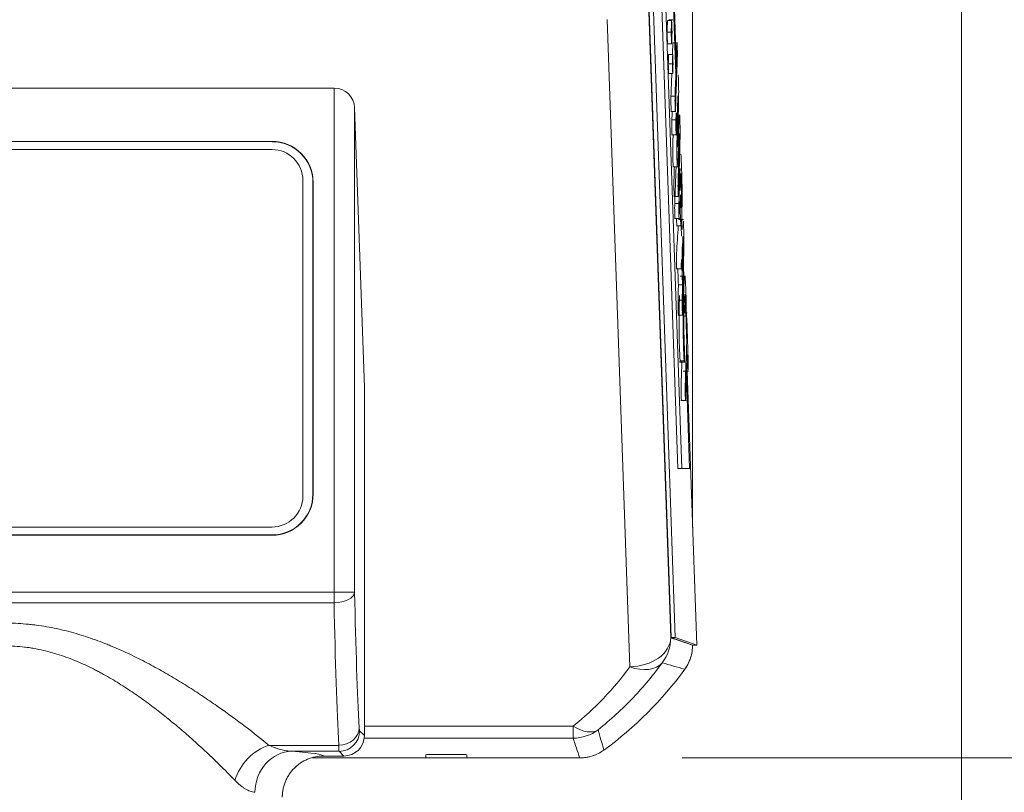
# Model space of a CAD drawing. Header units: millimetres. Extents: x 4 to 836, y 5 to 589.
# Tile 82 of 95: x 691 to 715, y 319 to 338. Entities that reach past the tile are written whole.
import ezdxf

# ---------------------------------------------------------------- set-up
doc = ezdxf.new("R2010")
doc.units = ezdxf.units.MM
doc.layers.add('1', color=7, linetype='Continuous', true_color=0xffffff)
doc.styles.add('ideas_simplex', font='simplex.shx')
doc.dimstyles.get("Standard").update_dxf_attribs({"dimtxt": 0.18, "dimasz": 0.18, "dimexe": 0.18, "dimexo": 0.0625, "dimgap": 0.09, "dimtad": 0, "dimtih": 1, "dimtoh": 1, "dimdec": 4, "dimzin": 0, "dimdsep": 46, "dimtxsty": 'Standard', "dimcen": 0.09, "dimadec": 0, "dimazin": 0, "dimtfac": 1, "dimtdec": 4, "dimtofl": 0, "dimtmove": 0, "dimatfit": 3, "dimfxl": 1, "dimtolj": 1, "dimtzin": 0, "dimarcsym": 0})

# ---------------------------------------------------------------- blocks, each defined once
blk = doc.blocks.new('_U0')
at = {"layer": '1', "color": 152, "lineweight": 13}
for p, q in [((691.38954, 365.845245), (731.686212, 365.845245)), ((706.799851, 319.684079), (731.686212, 319.684079))]:
    blk.add_line(p, q, dxfattribs=at)
at = {"layer": '1', "color": 27, "lineweight": 13}
blk.add_line((729.686212, 365.845245), (729.686212, 319.684079), dxfattribs=at)
at = {"layer": '1', "color": 87, "lineweight": 25}
for p, q in [((728.186212, 351.352162), (722.561212, 351.352162)), ((722.561212, 351.352162), (722.561212, 349.852162)), ((728.186212, 349.852162), (728.186212, 351.352162)), ((722.561212, 335.677162), (722.561212, 334.177162)), ((728.186212, 334.177162), (728.186212, 335.677162)), ((722.561212, 334.177162), (728.186212, 334.177162))]:
    blk.add_line(p, q, dxfattribs=at)
at = {"layer": '1', "color": 27, "lineweight": 18}
for points in [[(729.686212, 365.845245), (730.215193, 362.845247), (729.157231, 362.845243)], [(729.686212, 319.684079), (729.157231, 322.684077), (730.215193, 322.684081)]]:
    blk.add_solid(points, dxfattribs=at)
at = {"layer": '1', "color": 87, "linetype": 'Continuous', "lineweight": 25, "char_height": 3, "attachment_point": 7, "rotation": 90, "line_spacing_factor": 1.204819, "style": 'ideas_simplex'}
for s, insert in [('\\W1.1692;1.817', (728.032712, 335.624662)), ('\\W1.2097;46,2', (720.720212, 337.109662))]:
    blk.add_mtext(s, dxfattribs=dict(at, insert=insert))
blk = doc.blocks.new('_U7')
at = {"layer": '1', "color": 152, "lineweight": 13}
for p, q in [((682.550705, 374.684079), (750.582511, 374.684079)), ((706.799851, 319.684079), (750.582511, 319.684079))]:
    blk.add_line(p, q, dxfattribs=at)
at = {"layer": '1', "color": 27, "lineweight": 13}
blk.add_line((748.582511, 319.684079), (748.582511, 374.684079), dxfattribs=at)
at = {"layer": '1', "color": 87, "lineweight": 25}
for p, q in [((747.082511, 354.922815), (741.457511, 354.922815)), ((741.457511, 354.922815), (741.457511, 353.422815)), ((747.082511, 353.422815), (747.082511, 354.922815)), ((741.457511, 339.247815), (741.457511, 337.747815)), ((747.082511, 337.747815), (747.082511, 339.247815)), ((741.457511, 337.747815), (747.082511, 337.747815))]:
    blk.add_line(p, q, dxfattribs=at)
at = {"layer": '1', "color": 27, "lineweight": 18}
for points in [[(748.582511, 374.684079), (749.111492, 371.684081), (748.05353, 371.684077)], [(748.582511, 319.684079), (748.05353, 322.684077), (749.111492, 322.684081)]]:
    blk.add_solid(points, dxfattribs=at)
at = {"layer": '1', "color": 87, "linetype": 'Continuous', "lineweight": 25, "char_height": 3, "attachment_point": 7, "rotation": 90, "line_spacing_factor": 1.204819, "style": 'ideas_simplex'}
for s, insert in [('\\W1.1692;2.165', (746.929011, 339.195315)), ('\\W1.0642;55', (739.616511, 343.650315))]:
    blk.add_mtext(s, dxfattribs=dict(at, insert=insert))

msp = doc.modelspace()

# ---------------------------------------------------------------- linework, layer by layer
at = {"layer": '1', "color": 251, "linetype": 'Continuous', "lineweight": 18}
msp.add_line((713.607, 414.083), (713.607, 292.379), dxfattribs=at)
at = {"layer": '1', "color": 252, "linetype": 'Continuous', "lineweight": 18}
for p, q in [((707.051, 358.694), (707.051, 325.299)), ((700.551, 319.684), (697.784, 319.684)), ((700.551, 319.734), (700.551, 319.761)), ((700.551, 319.684), (700.551, 319.734)), ((700.851, 319.771), (701.251, 319.771)), ((701.551, 319.761), (701.551, 319.734)), ((701.551, 319.734), (701.551, 319.684)), ((704.3, 319.684), (701.551, 319.684))]:
    msp.add_line(p, q, dxfattribs=at)
at = {"layer": '1', "color": 7, "linetype": 'Continuous', "lineweight": 18}
for p, q in [((706.086, 344.061), (706.691, 326.735)), ((706.279, 341.414), (706.791, 326.735)), ((706.643, 336.357), (706.551, 338.989)), ((706.781, 332.399), (706.772, 332.656)), ((706.832, 330.937), (706.822, 331.221)), ((706.978, 326.735), (706.901, 328.962)), ((706.791, 326.735), (706.691, 326.735)), ((706.791, 326.735), (706.978, 326.735))]:
    msp.add_line(p, q, dxfattribs=at)
at = {"layer": '1', "color": 18, "linetype": 'Continuous', "lineweight": 18}
for p, q in [((706.654, 336.676), (706.573, 338.989)), ((705.986, 338.118), (706.527, 322.618)), ((706.086, 338.118), (706.627, 322.618)), ((696.801, 334.512), (663.301, 334.512)), ((697.551, 326.062), (697.551, 333.762)), ((706.797, 332.563), (706.789, 332.812)), ((706.844, 331.236), (706.83, 331.636)), ((706.868, 330.533), (706.861, 330.721)), ((706.916, 329.172), (706.912, 329.282)), ((707.151, 322.435), (706.918, 329.108)), ((663.301, 325.312), (696.801, 325.312)), ((706.527, 322.618), (707.051, 322.435)), ((706.527, 322.618), (706.627, 322.618)), ((706.627, 322.618), (707.151, 322.435)), ((707.051, 322.435), (707.151, 322.435))]:
    msp.add_line(p, q, dxfattribs=at)
at = {"layer": '1', "color": 252, "linetype": 'Continuous', "lineweight": 13}
for p, q in [((705.977, 338.098), (706.518, 322.612)), ((705.519, 321.905), (704.968, 337.684)), ((699.05, 320.458), (704.14, 320.458)), ((704.14, 320.166), (704.14, 320.458)), ((704.14, 320.166), (699.047, 320.166))]:
    msp.add_line(p, q, dxfattribs=at)
at = {"layer": '1', "color": 163, "linetype": 'Continuous', "lineweight": 18}
for p, q in [((706.54, 337.656), (706.44, 337.656)), ((706.571, 337.677), (706.471, 337.677)), ((706.53, 337.37), (706.43, 337.37)), ((706.54, 337.085), (706.44, 337.085)), ((706.567, 336.83), (706.467, 336.83)), ((706.558, 336.598), (706.459, 336.598)), ((706.567, 336.366), (706.467, 336.366))]:
    msp.add_line(p, q, dxfattribs=at)
at = {"layer": '1', "color": 5, "linetype": 'Continuous', "lineweight": 18}
for p, q in [((706.683, 337.117), (706.558, 337.117)), ((706.519, 335.441), (706.644, 335.441)), ((706.744, 335.351), (706.701, 335.351)), ((706.539, 334.868), (706.664, 334.868)), ((706.569, 334.09), (706.694, 334.09)), ((706.592, 333.367), (706.717, 333.367)), ((706.611, 332.829), (706.736, 332.829)), ((706.658, 332.656), (706.783, 332.656)), ((706.831, 332.811), (706.706, 332.811)), ((706.822, 332.117), (706.8, 332.117)), ((706.654, 331.603), (706.779, 331.603)), ((706.874, 331.43), (706.749, 331.43)), ((706.804, 331.211), (706.704, 331.211)), ((706.797, 330.842), (706.697, 330.842)), ((706.693, 330.475), (706.818, 330.475)), ((706.915, 330.533), (706.79, 330.533)), ((706.839, 330.451), (706.9, 330.451)), ((706.735, 329.329), (706.86, 329.329)), ((706.824, 329.108), (706.949, 329.108)), ((706.767, 328.392), (706.891, 328.392))]:
    msp.add_line(p, q, dxfattribs=at)
at = {"layer": '1', "color": 27, "linetype": 'Continuous', "lineweight": 18}
for p, q in [((698.313, 336.012), (661.788, 336.012)), ((699.051, 328.723), (698.813, 335.53)), ((696.803, 334.712), (663.298, 334.712)), ((696.803, 334.705), (663.298, 334.705)), ((697.796, 326.113), (697.796, 333.712)), ((697.803, 326.113), (697.803, 333.712)), ((699.051, 328.723), (699.051, 320.229)), ((663.301, 325.118), (696.801, 325.118)), ((663.301, 325.111), (696.801, 325.111)), ((698.551, 319.729), (698.051, 319.729))]:
    msp.add_line(p, q, dxfattribs=at)
at = {"layer": '1', "color": 27, "linetype": 'Continuous', "lineweight": 13}
for p, q in [((698.313, 323.721), (698.313, 336.012)), ((698.813, 335.53), (698.813, 323.721)), ((697.796, 333.712), (697.803, 333.712)), ((697.796, 326.113), (697.803, 326.113)), ((661.788, 323.721), (698.313, 323.721)), ((698.813, 323.721), (698.313, 323.721)), ((698.313, 323.721), (698.313, 323.468)), ((698.313, 323.468), (661.788, 323.468)), ((698.935, 320.345), (699.051, 320.229)), ((696.727, 319.991), (698.426, 319.991)), ((698.435, 319.845), (697.284, 319.845)), ((698.551, 319.729), (698.435, 319.845))]:
    msp.add_line(p, q, dxfattribs=at)
at = {"layer": '1', "color": 5, "linetype": 'Continuous', "lineweight": 13}
for p, q in [((706.524, 335.81), (706.624, 335.81)), ((706.644, 335.233), (706.544, 335.233)), ((706.616, 333.195), (706.716, 333.195)), ((706.844, 329.362), (706.744, 329.362))]:
    msp.add_line(p, q, dxfattribs=at)
at = {"layer": '1', "color": 9, "linetype": 'Continuous', "lineweight": 18}
for p, q in [((707.051, 325.299), (707.051, 325.299)), ((700.551, 319.684), (701.551, 319.684))]:
    msp.add_line(p, q, dxfattribs=at)
at = {"layer": '1', "color": 27, "linetype": 'Continuous', "lineweight": 18}
for centre, radius, start, end in [((696.804, 333.712), 0.999, 0, 90.028), ((696.804, 333.712), 0.992, 0, 90.0281), ((696.801, 326.113), 0.994, 269.979, 0), ((696.801, 326.113), 1.001, 269.993, 360)]:
    msp.add_arc(centre, radius, start, end, dxfattribs=at)
at = {"layer": '1', "color": 18, "linetype": 'Continuous', "lineweight": 18}
for centre, start, end in [((696.801, 333.762), 0, 90), ((696.801, 326.062), 270, 0)]:
    msp.add_arc(centre, 0.75, start, end, dxfattribs=at)
at = {"layer": '1', "color": 9, "linetype": 'Continuous', "lineweight": 18}
for centre, start, end in [((706.051, 322.435), 323.8479, 344.7178), ((704.3, 320.684), 270, 290.8694)]:
    msp.add_arc(centre, 1, start, end, dxfattribs=at)
at = {"layer": '1', "color": 252, "linetype": 'Continuous', "lineweight": 18}
for centre, radius, start, end in [((699.551, 327.184), 9.05, 306.1507, 323.8493), ((700.751, 319.734), 0.2, 171.9436, 180), ((701.351, 319.734), 0.2, 360, 8.0564)]:
    msp.add_arc(centre, radius, start, end, dxfattribs=at)
at = {"layer": '1', "color": 27, "linetype": 'Continuous', "lineweight": 18}
for centre, major_axis, ratio, start_param, end_param in [((698.313, 335.513), (-0.5, 0), 0.998473, 3.176499, 4.712389), ((698.55, 320.23), (-0.354, 0.354), 0.998783, 2.356803, 3.926382)]:
    msp.add_ellipse(centre, major_axis=major_axis, ratio=ratio, start_param=start_param, end_param=end_param, dxfattribs=at)
at = {"layer": '1', "color": 27, "linetype": 'Continuous', "lineweight": 13}
for centre, major_axis, ratio, start_param, end_param in [((698.313, 323.721), (-0.5, -0.01), 0.506068, 1.560425, 3.101118), ((699.099, 328.53), (0, -9.5), 0.034921, 5.2431, 5.735745), ((698.599, 328.53), (0, -10), 0.033175, 5.2431, 5.735745), ((698.426, 320.418), (0.499, 0.029), 0.85348, 4.663536, 6.216166), ((698.935, 320.845), (0, -0.5), 0.034921, 5.735745, 6.248279), ((698.435, 320.345), (0.354, 0.354), 0.998783, 3.9276, 5.497178), ((696.727, 319.137), (-0.671, -0.742), 0.740007, 4.02652, 5.302082), ((698.435, 320.845), (0, -1), 0.01746, 5.735745, 6.248279), ((697.284, 318.846), (0.072, 0.997), 0.900618, 0.080387, 1.636047), ((690.301, 319.728), (-7.75, 0), 0.034921, 3.146096, 3.590174)]:
    msp.add_ellipse(centre, major_axis=major_axis, ratio=ratio, start_param=start_param, end_param=end_param, dxfattribs=at)
at = {"layer": '1', "color": 252, "linetype": 'Continuous', "lineweight": 13}
for centre, major_axis, ratio, start_param, end_param in [((705.519, 322.612), (-0.999, -0.035), 0.706891, 1.546116, 3.092232), ((705.519, 322.612), (-0.321, -0.947), 0.999321, 1.244146, 1.897446), ((699.551, 326.22), (0, -7.367), 0.99939, 0.672925, 0.945109), ((705.519, 322.612), (-0.811, 0.585), 0.629764, 1.99759, 3.096649), ((704.14, 321.165), (-0.624, 0.782), 0.529088, 2.15655, 3.100453), ((704.14, 321.165), (-0.947, -0.32), 0.999321, 1.245279, 1.896314)]:
    msp.add_ellipse(centre, major_axis=major_axis, ratio=ratio, start_param=start_param, end_param=end_param, dxfattribs=at)
at = {"layer": '1', "color": 252, "linetype": 'Continuous', "lineweight": 18}
for centre, start_param, end_param in [((700.851, 319.761), 4.712389, 6.283185), ((701.251, 319.761), 3.141593, 4.712389)]:
    msp.add_ellipse(centre, major_axis=(-0.3, 0), ratio=0.034921, start_param=start_param, end_param=end_param, dxfattribs=at)
at = {"layer": '1', "color": 163, "linetype": 'Continuous', "lineweight": 18}
for points in [[(706.44, 337.656), (706.436, 337.56), (706.433, 337.465), (706.43, 337.37)], [(706.54, 337.656), (706.536, 337.56), (706.533, 337.465), (706.53, 337.37)], [(706.55, 337.37), (706.546, 337.465), (706.543, 337.56), (706.54, 337.656)], [(706.43, 337.37), (706.433, 337.275), (706.436, 337.18), (706.44, 337.085)], [(706.53, 337.37), (706.533, 337.275), (706.536, 337.18), (706.54, 337.085)], [(706.54, 337.085), (706.543, 337.18), (706.546, 337.275), (706.55, 337.37)], [(706.467, 336.83), (706.464, 336.752), (706.461, 336.675), (706.459, 336.598)], [(706.567, 336.83), (706.564, 336.752), (706.561, 336.675), (706.558, 336.598)], [(706.575, 336.598), (706.572, 336.675), (706.569, 336.752), (706.567, 336.83)], [(706.459, 336.598), (706.461, 336.52), (706.464, 336.443), (706.467, 336.366)], [(706.558, 336.598), (706.561, 336.52), (706.564, 336.443), (706.567, 336.366)], [(706.567, 336.366), (706.569, 336.443), (706.572, 336.52), (706.575, 336.598)]]:
    msp.add_open_spline(points, degree=3, dxfattribs=at)
at = {"layer": '1', "color": 5, "linetype": 'Continuous', "lineweight": 18}
for points, knots in [([(706.559, 336.83), (706.562, 336.909), (706.565, 336.988), (706.567, 337.067), (706.568, 337.1), (706.57, 337.117), (706.571, 337.117)], [0, 0, 0, 0, 0.739584, 0.739584, 0.739584, 1, 1, 1, 1]), ([(706.624, 335.81), (706.638, 336.229), (706.653, 336.648), (706.667, 337.067), (706.67, 337.134), (706.672, 337.134), (706.674, 337.068), (706.676, 337.03), (706.677, 336.993), (706.678, 336.955), (706.681, 336.889), (706.681, 336.815), (706.678, 336.748)], [0, 0, 0, 0, 0.73731, 0.73731, 0.73731, 0.835407, 0.835407, 0.835407, 0.901939, 0.901939, 0.901939, 1, 1, 1, 1]), ([(706.678, 336.748), (706.664, 336.329), (706.649, 335.91), (706.635, 335.491), (706.633, 335.424), (706.63, 335.424), (706.628, 335.49), (706.626, 335.528), (706.625, 335.565), (706.624, 335.603), (706.621, 335.669), (706.621, 335.743), (706.624, 335.81)], [0, 0, 0, 0, 0.737359, 0.737359, 0.737359, 0.835462, 0.835462, 0.835462, 0.901998, 0.901998, 0.901998, 1, 1, 1, 1]), ([(706.697, 336.331), (706.7, 336.33), (706.703, 336.284), (706.713, 336.012), (706.713, 335.851), (706.707, 335.587)], [0, 0, 0, 0, 0.327647, 0.327647, 1, 1, 1, 1]), ([(706.531, 335.441), (706.53, 335.441), (706.529, 335.457), (706.528, 335.49), (706.526, 335.528), (706.525, 335.565), (706.524, 335.603), (706.521, 335.669), (706.521, 335.743), (706.524, 335.81)], [0, 0, 0, 0, 0.230006, 0.230006, 0.230006, 0.541378, 0.541378, 0.541378, 1, 1, 1, 1]), ([(706.681, 334.09), (706.678, 334.091), (706.675, 334.136), (706.667, 334.369), (706.666, 334.505), (706.67, 334.669), (706.678, 335.036), (706.687, 335.402), (706.695, 335.768)], [0, 0, 0, 0, 0.137789, 0.137789, 0.375707, 0.375707, 0.375707, 1, 1, 1, 1]), ([(706.695, 335.768), (706.696, 335.785), (706.696, 335.799), (706.695, 335.828), (706.694, 335.828), (706.694, 335.815)], [0, 0, 0, 0, 0.486654, 0.486654, 1, 1, 1, 1]), ([(706.707, 335.587), (706.699, 335.277), (706.692, 334.966), (706.685, 334.656), (706.684, 334.615), (706.684, 334.591), (706.685, 334.577)], [0, 0, 0, 0, 0.927557, 0.927557, 0.927557, 1, 1, 1, 1]), ([(706.72, 335.212), (706.729, 335.393), (706.734, 335.401), (706.747, 335.035), (706.747, 334.864), (706.741, 334.618), (706.73, 334.222), (706.719, 333.825), (706.708, 333.428), (706.707, 333.412), (706.707, 333.399), (706.706, 333.389)], [0, 0, 0, 0, 0.232124, 0.232124, 0.464227, 0.464227, 0.464227, 0.982243, 0.982243, 0.982243, 1, 1, 1, 1]), ([(706.551, 334.868), (706.55, 334.868), (706.549, 334.885), (706.548, 334.919), (706.547, 334.955), (706.545, 334.99), (706.544, 335.026), (706.542, 335.095), (706.542, 335.172), (706.544, 335.233)], [0, 0, 0, 0, 0.235743, 0.235743, 0.235743, 0.531701, 0.531701, 0.531701, 1, 1, 1, 1]), ([(706.651, 334.868), (706.65, 334.868), (706.649, 334.885), (706.648, 334.919), (706.646, 334.955), (706.645, 334.99), (706.644, 335.026), (706.642, 335.095), (706.642, 335.172), (706.644, 335.233)], [0, 0, 0, 0, 0.235743, 0.235743, 0.235743, 0.531701, 0.531701, 0.531701, 1, 1, 1, 1]), ([(706.581, 334.09), (706.578, 334.091), (706.575, 334.136), (706.567, 334.369), (706.566, 334.505), (706.57, 334.669), (706.572, 334.736), (706.573, 334.802), (706.575, 334.869)], [0, 0, 0, 0, 0.281822, 0.281822, 0.768439, 0.768439, 0.768439, 1, 1, 1, 1]), ([(706.726, 334.892), (706.713, 334.647), (706.701, 334.403), (706.688, 334.159), (706.687, 334.148), (706.687, 334.139), (706.686, 334.131)], [0, 0, 0, 0, 0.965012, 0.965012, 0.965012, 1, 1, 1, 1]), ([(706.704, 333.367), (706.703, 333.367), (706.702, 333.383), (706.701, 333.416), (706.699, 333.452), (706.698, 333.488), (706.697, 333.523), (706.695, 333.587), (706.694, 333.657), (706.696, 333.729), (706.707, 334.1), (706.717, 334.472), (706.728, 334.843)], [0, 0, 0, 0, 0.059015, 0.059015, 0.059015, 0.13794, 0.13794, 0.13794, 0.257715, 0.257715, 0.257715, 1, 1, 1, 1]), ([(706.728, 334.843), (706.728, 334.86), (706.728, 334.876), (706.727, 334.906), (706.727, 334.904), (706.726, 334.892)], [0, 0, 0, 0, 0.510903, 0.510903, 1, 1, 1, 1]), ([(706.763, 334.399), (706.766, 334.4), (706.77, 334.335), (706.775, 334.209), (706.777, 334.158), (706.779, 334.108), (706.78, 334.057), (706.796, 333.622), (706.8, 333.293), (706.784, 332.819), (706.781, 332.761), (706.779, 332.722)], [0, 0, 0, 0, 0.18162, 0.18162, 0.18162, 0.277484, 0.277484, 0.277484, 0.882665, 0.882665, 1, 1, 1, 1]), ([(706.604, 333.367), (706.603, 333.367), (706.602, 333.383), (706.601, 333.416), (706.599, 333.452), (706.598, 333.488), (706.597, 333.523), (706.595, 333.587), (706.594, 333.657), (706.596, 333.729), (706.6, 333.849), (706.603, 333.97), (706.607, 334.09)], [0, 0, 0, 0, 0.118376, 0.118376, 0.118376, 0.276687, 0.276687, 0.276687, 0.516938, 0.516938, 0.516938, 1, 1, 1, 1]), ([(706.775, 333.213), (706.782, 333.39), (706.78, 333.527), (706.772, 333.758), (706.771, 333.8), (706.769, 333.842), (706.768, 333.884), (706.765, 333.961), (706.763, 333.935), (706.761, 333.869), (706.757, 333.75), (706.753, 333.632), (706.749, 333.514)], [0, 0, 0, 0, 0.413632, 0.413632, 0.413632, 0.528856, 0.528856, 0.528856, 0.678778, 0.678778, 0.678778, 1, 1, 1, 1]), ([(706.752, 333.412), (706.754, 333.373), (706.755, 333.334), (706.756, 333.295), (706.764, 333.065), (706.769, 333.036), (706.775, 333.213)], [0, 0, 0, 0, 0.20474, 0.20474, 0.20474, 1, 1, 1, 1]), ([(706.623, 332.829), (706.622, 332.83), (706.621, 332.846), (706.62, 332.879), (706.618, 332.915), (706.617, 332.952), (706.616, 332.988), (706.613, 333.054), (706.613, 333.128), (706.616, 333.195)], [0, 0, 0, 0, 0.226315, 0.226315, 0.226315, 0.533774, 0.533774, 0.533774, 1, 1, 1, 1]), ([(706.723, 332.829), (706.722, 332.83), (706.721, 332.846), (706.719, 332.879), (706.718, 332.915), (706.717, 332.952), (706.716, 332.988), (706.713, 333.054), (706.713, 333.128), (706.716, 333.195)], [0, 0, 0, 0, 0.226315, 0.226315, 0.226315, 0.533774, 0.533774, 0.533774, 1, 1, 1, 1]), ([(706.77, 332.656), (706.762, 332.657), (706.755, 332.807), (706.746, 333.061), (706.744, 333.122), (706.741, 333.183), (706.739, 333.244)], [0, 0, 0, 0, 0.753749, 0.753749, 0.753749, 1, 1, 1, 1]), ([(706.667, 331.603), (706.665, 331.602), (706.664, 331.62), (706.662, 331.656), (706.661, 331.694), (706.66, 331.733), (706.658, 331.771), (706.656, 331.845), (706.656, 331.925), (706.659, 331.975), (706.674, 332.202), (706.689, 332.429), (706.703, 332.657)], [0, 0, 0, 0, 0.067037, 0.067037, 0.067037, 0.149814, 0.149814, 0.149814, 0.27669, 0.27669, 0.27669, 1, 1, 1, 1]), ([(706.826, 332.765), (706.828, 332.735), (706.83, 332.691), (706.84, 332.409), (706.84, 332.203), (706.833, 331.845)], [0, 0, 0, 0, 0.208751, 0.208751, 1, 1, 1, 1]), ([(706.822, 332.117), (706.824, 332.245), (706.824, 332.302), (706.82, 332.418), (706.818, 332.417), (706.814, 332.347)], [0, 0, 0, 0, 0.499807, 0.499807, 1, 1, 1, 1]), ([(706.782, 331.836), (706.778, 331.767), (706.774, 331.698), (706.77, 331.629), (706.768, 331.612), (706.767, 331.603), (706.766, 331.603)], [0, 0, 0, 0, 0.822726, 0.822726, 0.822726, 1, 1, 1, 1]), ([(706.833, 331.845), (706.825, 331.414), (706.817, 330.984), (706.809, 330.554), (706.808, 330.462), (706.805, 330.449), (706.802, 330.522), (706.801, 330.561), (706.8, 330.6), (706.798, 330.639), (706.796, 330.699), (706.796, 330.767), (706.797, 330.842)], [0, 0, 0, 0, 0.696265, 0.696265, 0.696265, 0.815256, 0.815256, 0.815256, 0.894008, 0.894008, 0.894008, 1, 1, 1, 1]), ([(706.844, 329.362), (706.818, 329.813), (706.815, 330.48), (706.843, 331.308), (706.852, 331.431), (706.862, 331.43)], [0, 0, 0, 0, 0.697889, 0.697889, 1, 1, 1, 1]), ([(706.863, 330.984), (706.858, 330.985), (706.852, 330.894), (706.833, 330.346), (706.834, 330.036), (706.853, 329.665), (706.857, 329.606), (706.857, 329.531), (706.855, 329.457), (706.854, 329.432), (706.853, 329.407), (706.852, 329.382), (706.85, 329.321), (706.847, 329.311), (706.844, 329.362)], [0, 0, 0, 0, 0.23521, 0.23521, 0.76237, 0.76237, 0.76237, 0.862244, 0.862244, 0.862244, 0.904546, 0.904546, 0.904546, 1, 1, 1, 1]), ([(706.887, 330.451), (706.886, 330.452), (706.884, 330.478), (706.883, 330.528), (706.877, 330.789), (706.872, 330.931), (706.866, 330.972)], [0, 0, 0, 0, 0.183376, 0.183376, 0.183376, 1, 1, 1, 1]), ([(706.706, 330.475), (706.705, 330.475), (706.703, 330.49), (706.702, 330.522), (706.701, 330.561), (706.7, 330.6), (706.698, 330.639), (706.696, 330.699), (706.696, 330.767), (706.697, 330.842)], [0, 0, 0, 0, 0.218479, 0.218479, 0.218479, 0.551622, 0.551622, 0.551622, 1, 1, 1, 1]), ([(706.894, 330.778), (706.896, 330.703), (706.895, 330.635), (706.893, 330.574), (706.892, 330.549), (706.891, 330.524), (706.891, 330.498), (706.89, 330.49), (706.89, 330.483), (706.89, 330.477)], [0, 0, 0, 0, 0.626478, 0.626478, 0.626478, 0.922603, 0.922603, 0.922603, 1, 1, 1, 1]), ([(706.909, 329.837), (706.904, 329.958), (706.9, 330.078), (706.896, 330.198), (706.894, 330.264), (706.894, 330.339), (706.896, 330.405), (706.897, 330.431), (706.898, 330.457), (706.899, 330.482), (706.901, 330.549), (706.904, 330.549), (706.906, 330.483), (706.918, 330.136), (706.93, 329.789), (706.943, 329.442), (706.945, 329.376), (706.945, 329.302), (706.943, 329.235)], [0, 0, 0, 0, 0.182671, 0.182671, 0.182671, 0.266478, 0.266478, 0.266478, 0.305409, 0.305409, 0.305409, 0.389366, 0.389366, 0.389366, 0.916165, 0.916165, 0.916165, 1, 1, 1, 1]), ([(706.92, 329.519), (706.907, 329.16), (706.895, 328.801), (706.883, 328.442), (706.88, 328.376), (706.878, 328.375), (706.875, 328.441), (706.874, 328.479), (706.873, 328.517), (706.871, 328.554), (706.869, 328.62), (706.869, 328.695), (706.871, 328.761), (706.884, 329.12), (706.896, 329.478), (706.909, 329.837)], [0, 0, 0, 0, 0.413825, 0.413825, 0.413825, 0.478125, 0.478125, 0.478125, 0.521836, 0.521836, 0.521836, 0.586136, 0.586136, 0.586136, 1, 1, 1, 1]), ([(706.943, 329.235), (706.942, 329.209), (706.941, 329.184), (706.94, 329.158), (706.938, 329.091), (706.935, 329.091), (706.933, 329.157), (706.928, 329.277), (706.924, 329.398), (706.92, 329.519)], [0, 0, 0, 0, 0.127562, 0.127562, 0.127562, 0.401794, 0.401794, 0.401794, 1, 1, 1, 1]), ([(706.779, 328.392), (706.778, 328.391), (706.777, 328.408), (706.775, 328.441), (706.774, 328.479), (706.773, 328.517), (706.772, 328.554), (706.769, 328.62), (706.769, 328.695), (706.771, 328.761), (706.778, 328.957), (706.785, 329.153), (706.792, 329.35)], [0, 0, 0, 0, 0.088766, 0.088766, 0.088766, 0.207863, 0.207863, 0.207863, 0.38306, 0.38306, 0.38306, 1, 1, 1, 1])]:
    msp.add_open_spline(points, degree=3, knots=knots, dxfattribs=at)
for points in [[(706.524, 335.81), (706.53, 335.995), (706.537, 336.18), (706.543, 336.366)], [(706.694, 335.815), (706.681, 335.517), (706.668, 335.22), (706.655, 334.923)], [(706.544, 335.233), (706.548, 335.305), (706.551, 335.378), (706.554, 335.451)], [(706.644, 335.233), (706.647, 335.292), (706.649, 335.35), (706.652, 335.409)], [(706.687, 334.589), (706.698, 334.797), (706.709, 335.005), (706.72, 335.212)], [(706.685, 334.577), (706.685, 334.562), (706.686, 334.56), (706.687, 334.589)], [(706.616, 333.195), (706.626, 333.493), (706.636, 333.792), (706.647, 334.09)], [(706.716, 333.195), (706.725, 333.48), (706.735, 333.766), (706.745, 334.051)], [(706.739, 333.244), (706.736, 333.143), (706.732, 333.041), (706.729, 332.939)], [(706.67, 332.656), (706.665, 332.657), (706.661, 332.715), (706.655, 332.821)], [(706.814, 332.347), (706.807, 332.241), (706.801, 332.134), (706.794, 332.028)], [(706.794, 332.028), (706.8, 331.868), (706.805, 331.709), (706.811, 331.55)], [(706.811, 331.55), (706.815, 331.739), (706.818, 331.928), (706.822, 332.117)], [(706.804, 331.211), (706.797, 331.419), (706.79, 331.628), (706.782, 331.836)], [(706.704, 331.211), (706.7, 331.342), (706.695, 331.472), (706.691, 331.603)], [(706.866, 331.419), (706.876, 331.37), (706.886, 331.154), (706.894, 330.778)], [(706.697, 330.842), (706.7, 330.965), (706.702, 331.088), (706.704, 331.211)], [(706.797, 330.842), (706.8, 330.965), (706.802, 331.088), (706.804, 331.211)], [(706.744, 329.362), (706.72, 329.787), (706.715, 330.404), (706.731, 330.958)], [(706.748, 329.329), (706.747, 329.329), (706.746, 329.339), (706.744, 329.362)]]:
    msp.add_open_spline(points, degree=3, dxfattribs=at)
at = {"layer": '1', "color": 27, "linetype": 'Continuous', "lineweight": 13}
for points, degree in [([(696.803, 334.705), (696.803, 334.712)], 1), ([(696.801, 325.119), (696.801, 325.117), (696.801, 325.114), (696.801, 325.112)], 3)]:
    msp.add_open_spline(points, degree=degree, dxfattribs=at)
for points, knots in [([(683.875, 319.991), (684.055, 320.14), (684.249, 320.293), (684.658, 320.604), (684.874, 320.763), (685.215, 321.003), (685.332, 321.083), (685.482, 321.183), (685.542, 321.223), (685.664, 321.303), (685.756, 321.363), (685.943, 321.481), (686.07, 321.559), (686.327, 321.713), (686.458, 321.788), (686.725, 321.936), (686.861, 322.009), (687.139, 322.149), (687.28, 322.217), (687.569, 322.348), (687.716, 322.411), (687.943, 322.501), (688.019, 322.53), (688.173, 322.586), (688.251, 322.613), (688.486, 322.689), (688.644, 322.736), (688.965, 322.817), (689.127, 322.853), (689.374, 322.896), (689.458, 322.909), (689.583, 322.925), (689.625, 322.93), (689.709, 322.939), (689.919, 322.96), (690.298, 322.977), (690.634, 322.963), (690.843, 322.944), (690.885, 322.94), (690.969, 322.931), (691.011, 322.926), (691.137, 322.91), (691.22, 322.897), (691.468, 322.854), (691.63, 322.819), (691.95, 322.738), (692.265, 322.646), (692.571, 322.535), (692.76, 322.461), (692.798, 322.446), (692.873, 322.415), (692.91, 322.399), (693.022, 322.352), (693.096, 322.32), (693.314, 322.221), (693.456, 322.152), (693.735, 322.011), (693.872, 321.938), (694.14, 321.79), (694.272, 321.714), (694.53, 321.56), (694.657, 321.482), (694.844, 321.364), (694.936, 321.304), (695.027, 321.244), (695.088, 321.204), (695.118, 321.184), (695.268, 321.084), (695.385, 321.004), (695.727, 320.764), (695.943, 320.605), (696.353, 320.293), (696.546, 320.14), (696.727, 319.991)], [0, 0, 0, 0, 0.0625, 0.0625, 0.125, 0.125, 0.15625, 0.15625, 0.164062, 0.171875, 0.1875, 0.1875, 0.21875, 0.21875, 0.25, 0.25, 0.28125, 0.28125, 0.3125, 0.3125, 0.34375, 0.34375, 0.359375, 0.359375, 0.375, 0.375, 0.40625, 0.40625, 0.4375, 0.4375, 0.453125, 0.453125, 0.460937, 0.460937, 0.46875, 0.5, 0.53125, 0.53125, 0.539063, 0.539063, 0.546875, 0.546875, 0.5625, 0.5625, 0.59375, 0.59375, 0.625, 0.65625, 0.65625, 0.664063, 0.664063, 0.671875, 0.671875, 0.6875, 0.6875, 0.71875, 0.71875, 0.75, 0.75, 0.78125, 0.78125, 0.8125, 0.8125, 0.828125, 0.835938, 0.835938, 0.84375, 0.84375, 0.875, 0.875, 0.9375, 0.9375, 1, 1, 1, 1]), ([(695.898, 319.137), (695.746, 319.294), (695.585, 319.456), (695.242, 319.787), (695.061, 319.955), (694.774, 320.211), (694.676, 320.297), (694.525, 320.426), (694.474, 320.469), (694.371, 320.554), (694.319, 320.597), (694.161, 320.725), (694.053, 320.81), (693.834, 320.977), (693.722, 321.06), (693.493, 321.223), (693.375, 321.304), (693.135, 321.46), (693.013, 321.537), (692.823, 321.649), (692.759, 321.685), (692.662, 321.739), (692.629, 321.757), (692.564, 321.792), (692.53, 321.809), (692.364, 321.895), (692.228, 321.959), (691.952, 322.078), (691.811, 322.132), (691.523, 322.229), (691.377, 322.271), (691.151, 322.323), (691.075, 322.339), (690.959, 322.359), (690.92, 322.366), (690.842, 322.377), (690.804, 322.382), (690.61, 322.405), (690.299, 322.423), (689.988, 322.405), (689.793, 322.382), (689.754, 322.376), (689.677, 322.365), (689.56, 322.346), (689.446, 322.323), (689.221, 322.27), (689.073, 322.227), (688.784, 322.13), (688.642, 322.075), (688.468, 322), (688.433, 321.984), (688.364, 321.953), (688.33, 321.937), (688.227, 321.888), (688.16, 321.855), (687.962, 321.753), (687.833, 321.681), (687.583, 321.533), (687.461, 321.457), (687.222, 321.301), (687.106, 321.221), (686.877, 321.058), (686.766, 320.976), (686.547, 320.809), (686.439, 320.724), (686.282, 320.596), (686.229, 320.553), (686.126, 320.468), (686.075, 320.425), (685.924, 320.296), (685.826, 320.21), (685.54, 319.955), (685.359, 319.786), (685.016, 319.456), (684.855, 319.294), (684.704, 319.137)], [0, 0, 0, 0, 0.0625, 0.0625, 0.125, 0.125, 0.15625, 0.15625, 0.171875, 0.171875, 0.1875, 0.1875, 0.21875, 0.21875, 0.25, 0.25, 0.28125, 0.28125, 0.3125, 0.3125, 0.328125, 0.328125, 0.335937, 0.335937, 0.34375, 0.34375, 0.375, 0.375, 0.40625, 0.40625, 0.4375, 0.4375, 0.453125, 0.453125, 0.460937, 0.460937, 0.46875, 0.46875, 0.5, 0.53125, 0.53125, 0.539062, 0.539062, 0.546875, 0.5625, 0.5625, 0.59375, 0.59375, 0.625, 0.625, 0.632812, 0.632812, 0.640625, 0.640625, 0.65625, 0.65625, 0.6875, 0.6875, 0.71875, 0.71875, 0.75, 0.75, 0.78125, 0.78125, 0.8125, 0.8125, 0.828125, 0.828125, 0.84375, 0.84375, 0.875, 0.875, 0.9375, 0.9375, 1, 1, 1, 1]), ([(696.727, 319.991), (696.775, 319.969), (696.822, 319.95), (696.894, 319.924), (696.918, 319.916), (696.965, 319.902), (696.988, 319.895), (697.058, 319.876), (697.104, 319.866), (697.195, 319.852), (697.24, 319.847), (697.284, 319.845)], [0, 0, 0, 0, 0.25, 0.25, 0.375, 0.375, 0.5, 0.5, 0.75, 0.75, 1, 1, 1, 1]), ([(695.898, 319.137), (695.939, 319.094), (695.981, 319.055), (696.034, 319.011), (696.044, 319.003), (696.065, 318.987), (696.096, 318.964), (696.127, 318.943), (696.188, 318.907), (696.228, 318.887), (696.307, 318.858), (696.345, 318.849), (696.383, 318.846)], [0, 0, 0, 0, 0.25, 0.25, 0.3125, 0.3125, 0.375, 0.5, 0.5, 0.75, 0.75, 1, 1, 1, 1])]:
    msp.add_open_spline(points, degree=3, knots=knots, dxfattribs=at)
at = {"layer": '1', "color": 252, "linetype": 'Continuous', "lineweight": 13}
for points in [[(706.518, 322.612), (706.696, 322.552), (706.873, 322.493), (707.051, 322.435)], [(706.858, 321.845), (706.677, 321.898), (706.495, 321.95), (706.312, 322.004)], [(704.3, 319.684), (704.247, 319.845), (704.194, 320.005), (704.14, 320.166)], [(704.746, 320.371), (704.794, 320.206), (704.842, 320.041), (704.889, 319.876)]]:
    msp.add_open_spline(points, degree=3, dxfattribs=at)
at = {"layer": '1', "color": 252, "linetype": 'Continuous', "lineweight": 18}
for points in [[(707.051, 322.435), (707.051, 322.382), (707.042, 322.277), (707.018, 322.175), (706.985, 322.074), (706.945, 321.978), (706.89, 321.888), (706.858, 321.845)], [(704.889, 319.876), (704.847, 319.845), (704.757, 319.79), (704.66, 319.75), (704.56, 319.717), (704.457, 319.692), (704.353, 319.684), (704.3, 319.684)]]:
    msp.add_open_spline(points, degree=3, knots=[0, 0, 0, 0, 0.25, 0.5, 0.5, 0.75, 1, 1, 1, 1], dxfattribs=at)
at = {"layer": '1', "color": 252, "linetype": 'Continuous', "lineweight": 13}
msp.add_open_spline([(706.312, 322.004), (706.205, 321.856), (706.092, 321.711), (705.854, 321.426), (705.73, 321.287), (705.47, 321.014), (705.334, 320.88), (705.048, 320.62), (704.9, 320.493), (704.746, 320.371)], degree=3, knots=[0, 0, 0, 0, 0.25, 0.25, 0.5, 0.5, 0.75, 0.75, 1, 1, 1, 1], dxfattribs=at)
at = {"layer": '1', "color": 27, "linetype": 'Continuous', "lineweight": 18}
msp.add_open_spline([(697.051, 318.729), (697.051, 318.733), (697.051, 318.737), (697.051, 318.745), (697.051, 318.749), (697.051, 318.761), (697.052, 318.786), (697.054, 318.811), (697.059, 318.86), (697.064, 318.892), (697.073, 318.941), (697.077, 318.957), (697.085, 318.989), (697.089, 319.005), (697.104, 319.052), (697.126, 319.113), (697.16, 319.187), (697.185, 319.229), (697.202, 319.258), (697.211, 319.272), (697.256, 319.34), (697.298, 319.39), (697.367, 319.459), (697.391, 319.481), (697.429, 319.513), (697.442, 319.523), (697.469, 319.543), (697.482, 319.552), (697.55, 319.597), (697.607, 319.628), (697.683, 319.659), (697.698, 319.665), (697.729, 319.676), (697.745, 319.682), (697.792, 319.696), (697.824, 319.704), (697.92, 319.723), (697.985, 319.729), (698.051, 319.729)], degree=3, knots=[0, 0, 0, 0, 0.007812, 0.007812, 0.015625, 0.015625, 0.03125, 0.0625, 0.0625, 0.125, 0.125, 0.15625, 0.15625, 0.1875, 0.1875, 0.25, 0.3125, 0.34375, 0.34375, 0.375, 0.375, 0.5, 0.5, 0.5625, 0.5625, 0.59375, 0.59375, 0.625, 0.625, 0.75, 0.75, 0.78125, 0.78125, 0.8125, 0.8125, 0.875, 0.875, 1, 1, 1, 1], dxfattribs=at)

# ---------------------------------------------------------------- dimensions: what is measured, and where the dimension line sits
at = {"layer": '1', "color": 87, "linetype": 'Continuous', "lineweight": 25}
for base, p1, p2, angle, text, override, picture, middle in [((748.583, 374.684), (702.925, 319.684), (680.051, 374.684), 90, '<>\\P[\\C87;{\\H1.00x;\\Fsimplex.shx;2.165\\Fsimplex.shx;}\\C87; ]', {"dimtxt": 3, "dimasz": 3, "dimexe": 2, "dimexo": 2.5, "dimgap": 1.5, "dimtad": 1, "dimtih": 0, "dimtoh": 0, "dimdec": 2, "dimlfac": 1, "dimzin": 8, "dimdsep": 44, "dimlunit": 2, "dimtxsty": 'ideas_simplex', "dimsah": 1, "dimse1": 0, "dimse2": 0, "dimsd1": 0, "dimsd2": 0, "dimclrd": 27, "dimclre": 152, "dimclrt": 87, "dimtol": 0, "dimtm": -0.1, "dimtfac": 0.5, "dimtdec": 2, "dimtofl": 1, "dimtmove": 0, "dimtzin": 8, "dimlwd": 13, "dimlwe": 13}, '_U7', (748.583, 346.335)), ((729.686, 365.845), (702.648, 319.684), (688.89, 365.845), 270, '<>\\P[\\C87;{\\H1.00x;\\Fsimplex.shx;1.817\\Fsimplex.shx;}\\C87; ]', {"dimtxt": 3, "dimasz": 3, "dimexe": 2, "dimexo": 2.5, "dimgap": 1.5, "dimtad": 1, "dimtih": 0, "dimtoh": 0, "dimdec": 1, "dimlfac": 1, "dimzin": 8, "dimdsep": 44, "dimlunit": 2, "dimtxsty": 'ideas_simplex', "dimsah": 1, "dimse1": 0, "dimse2": 0, "dimsd1": 0, "dimsd2": 0, "dimclrd": 27, "dimclre": 152, "dimclrt": 87, "dimtol": 0, "dimtm": -0.1, "dimtfac": 0.5, "dimtdec": 2, "dimtofl": 1, "dimtmove": 0, "dimtzin": 8, "dimlwd": 13, "dimlwe": 13}, '_U0', (729.686, 342.765))]:
    dim = msp.add_linear_dim(base=base, p1=p1, p2=p2, angle=angle, text=text, dimstyle='Standard', override=override, dxfattribs=at)
    dim.commit()
    dim.dimension.update_dxf_attribs({"geometry": picture, "text_midpoint": middle, "dimtype": 160})

doc.saveas('drawing.dxf')
